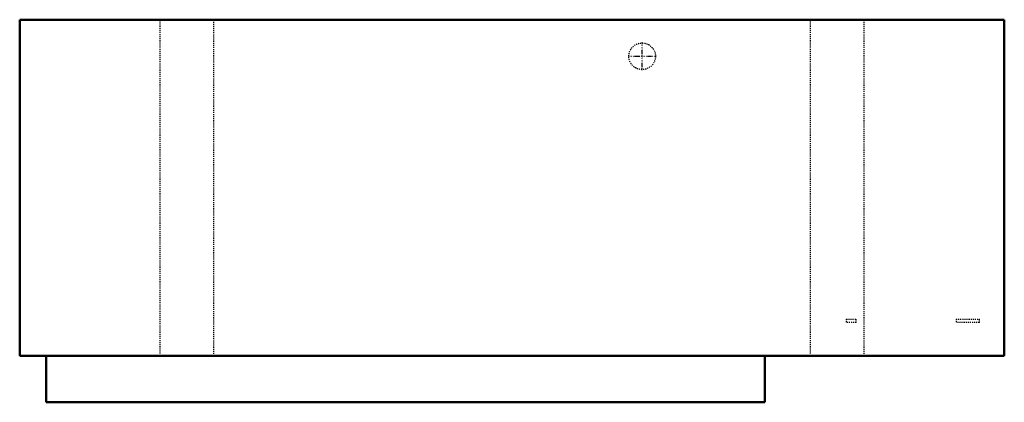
# Model space of a CAD drawing. Header units: millimetres. Extents: x -470 to 470, y -183 to 183.
import ezdxf

# ---------------------------------------------------------------- set-up
doc = ezdxf.new("R2010")
doc.units = ezdxf.units.MM
doc.linetypes.add('Center', pattern=[1.5, 0.45, -0.5, 0.05, -0.5])
doc.linetypes.add('Dashed', pattern=[2, 1, -1])
for name, color, linetype, lineweight in [('AM_0', 7, 'Continuous', 50), ('AM_7', 7, 'Center', 25), ('AM_9', 6, 'Dashed', 25)]:
    doc.layers.add(name, color=color, linetype=linetype, lineweight=lineweight)

# ---------------------------------------------------------------- blocks, each defined once
blk = doc.blocks.new('1_DC9VSA6010A_PART8_0_in_DC9VSA6010A_4')
at = {"layer": 'AM_0'}
for p, q in [((469.9, 182.5625), (-469.9, 182.5625)), ((-469.9, 182.5625), (-469.9, -138.1125)), ((469.9, -138.1125), (469.9, 182.5625)), ((-469.9, -138.1125), (469.9, -138.1125))]:
    blk.add_line(p, q, dxfattribs=at)
blk = doc.blocks.new('2_DC9VSA6010A_PART7_0_in_DC9VSA6010A_4')
at = {"layer": 'AM_9'}
for p, q in [((-335.75625, -138.1125), (-335.75625, 182.5625)), ((-284.95625, 182.5625), (-284.95625, -138.1125))]:
    blk.add_line(p, q, dxfattribs=at)
blk = doc.blocks.new('3_DC9VSA6010A_PART6_0_in_DC9VSA6010A_4')
at = {"layer": 'AM_9'}
for p, q in [((284.95625, -138.1125), (284.95625, 182.5625)), ((335.75625, 182.5625), (335.75625, -138.1125))]:
    blk.add_line(p, q, dxfattribs=at)
blk = doc.blocks.new('4_DC9VSA6010A_PART5_0_in_DC9VSA6010A_4')
at = {"layer": 'AM_9'}
for p, q in [((319.0875, -103.1875), (328.6125, -103.1875)), ((319.0875, -103.1875), (319.0875, -106.3625)), ((328.6125, -106.3625), (328.6125, -103.1875)), ((328.6125, -106.3625), (319.0875, -106.3625))]:
    blk.add_line(p, q, dxfattribs=at)
blk = doc.blocks.new('5_DC9VSA6010A_PART4_0_in_DC9VSA6010A_4')
at = {"layer": 'AM_9'}
for p, q in [((423.8625, -103.1875), (446.0875, -103.1875)), ((423.8625, -103.1875), (423.8625, -106.3625)), ((446.0875, -106.3625), (446.0875, -103.1875)), ((446.0875, -106.3625), (423.8625, -106.3625))]:
    blk.add_line(p, q, dxfattribs=at)
blk = doc.blocks.new('6_DC9VSA6010A_PART3_0_in_DC9VSA6010A_4')
at = {"layer": 'AM_7'}
for p, q in [((124.206, 134.3025), (124.206, 160.9725)), ((110.871, 147.6375), (137.541, 147.6375))]:
    blk.add_line(p, q, dxfattribs=at)
at = {"layer": 'AM_9'}
blk.add_circle((124.206, 147.6375), 12.7, dxfattribs=at)
blk = doc.blocks.new('7_DC9VSA6010A_PART2_0_in_DC9VSA6010A_4')
at = {"layer": 'AM_0'}
for p, q in [((-444.5, -182.5625), (-444.5, -138.1125)), ((241.3, -138.1125), (241.3, -182.5625)), ((241.3, -182.5625), (-444.5, -182.5625))]:
    blk.add_line(p, q, dxfattribs=at)

msp = doc.modelspace()

# ---------------------------------------------------------------- block references
for name in ['1_DC9VSA6010A_PART8_0_in_DC9VSA6010A_4', '2_DC9VSA6010A_PART7_0_in_DC9VSA6010A_4', '3_DC9VSA6010A_PART6_0_in_DC9VSA6010A_4', '6_DC9VSA6010A_PART3_0_in_DC9VSA6010A_4', '4_DC9VSA6010A_PART5_0_in_DC9VSA6010A_4', '5_DC9VSA6010A_PART4_0_in_DC9VSA6010A_4', '7_DC9VSA6010A_PART2_0_in_DC9VSA6010A_4']:
    msp.add_blockref(name, (0, 0))

doc.saveas('drawing.dxf')
